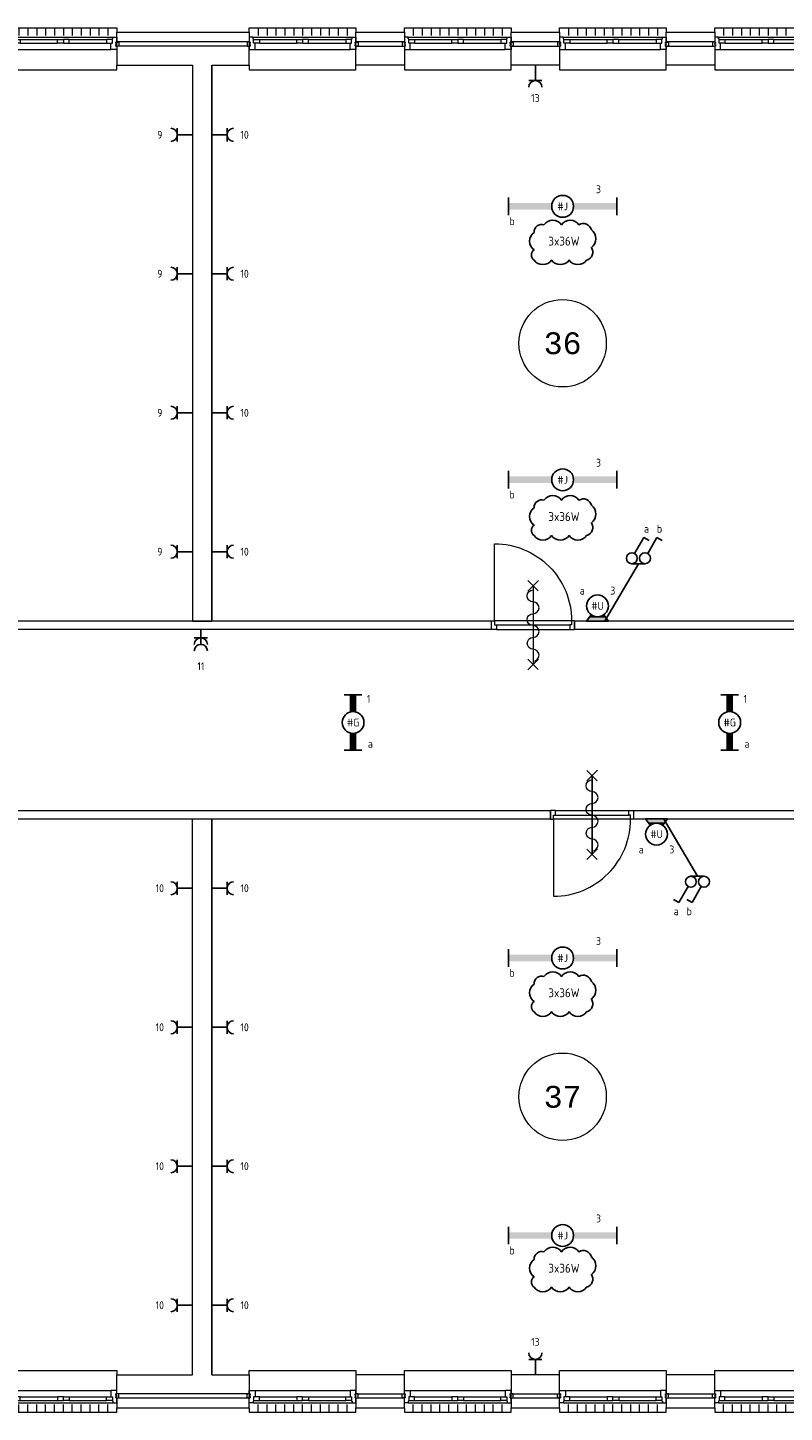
# Model space of a CAD drawing. Extents: x 1776 to 84138, y 13023 to 41651.
# Tile 15 of 21: x 54052 to 62707, y 19224 to 35059. Entities that reach past the tile are written whole.
import ezdxf
from ezdxf.enums import TextEntityAlignment as Align
from ezdxf.xclip import XClip

# ---------------------------------------------------------------- set-up
doc = ezdxf.new("R2010")
doc.units = 0
doc.header["$LTSCALE"] = 50
doc.header["$XCLIPFRAME"] = 0
doc.layers.get('0').update_dxf_attribs({"linetype": 'CONTINUOUS'})
for name, color, linetype in [('EL6222--', 3, 'CONTINUOUS'), ('EL6311--', 3, 'CONTINUOUS'), ('Revisiewolk', 1, 'CONTINUOUS'), ('Xref', 8, 'CONTINUOUS'), ('Xref-1e26$0$AL$1A---_ALGEMEEN', 8, 'CONTINUOUS'), ('Xref-1e26$0$AT$1A---_TEKST050', 8, 'CONTINUOUS')]:
    doc.layers.add(name, color=color, linetype=linetype)
doc.styles.add('buro-018', font='Isocp.shx', dxfattribs={"height": 90})
doc.styles.add('Xref-1e26$0$MONOTXT', font='MONOTXT')

# ---------------------------------------------------------------- blocks, each defined once
blk = doc.blocks.new('*O58')
at = {"layer": 'Xref-1e26$0$AL$1A---_ALGEMEEN', "color": 0, "linetype": 'Continuous', "lineweight": 0}
for p, q in [((-543, 9), (543, 9)), ((-565.5, -130), (565.5, -130)), ((-508.33, -240), (-508.33, -150)), ((-493, -63), (-67, -63)), ((-493, -106), (-67, -106)), ((-406.66, -240), (-406.66, -150)), ((-305, -240), (-305, -150)), ((-203.33, -240), (-203.33, -150)), ((-101.66, -240), (-101.66, -150)), ((0, -240), (0, -150)), ((67, -63), (493, -63)), ((67, -106), (493, -106)), ((101.66, -240), (101.66, -150)), ((203.33, -240), (203.33, -150)), ((305, -240), (305, -150)), ((406.66, -240), (406.66, -150)), ((508.33, -240), (508.33, -150))]:
    blk.add_line(p, q, dxfattribs=at)
for points in [[(-610, 190), (-610, 240), (610, 240), (610, 190)], [(-610, -190), (-610, -240), (610, -240), (610, -190)]]:
    blk.add_lwpolyline(points, dxfattribs=at)
for points in [[(-610, 9), (-545.15, 9), (-543, 6.86), (-543, -63), (-560, -63), (-560, -114), (-565.5, -114), (-565.5, -127.78), (-567.72, -130), (-610, -130), (-610, -76), (-601, -76), (-601, -60), (-610, -60), (-610, -46), (-601, -46), (-601, -30), (-610, -30)], [(610, 9), (545.15, 9), (543, 6.86), (543, -63), (560, -63), (560, -114), (565.5, -114), (565.5, -127.78), (567.72, -130), (610, -130), (610, -76), (601, -76), (601, -60), (610, -60), (610, -46), (601, -46), (601, -30), (610, -30)], [(-635, -30), (-601, -30), (-601, -46), (-610, -46), (-610, -60), (-601, -60), (-601, -76), (-635, -76)], [(-560, -106), (-493, -106), (-493, -63), (-560, -63)], [(-67, -106), (0, -106), (0, -63), (-67, -63)], [(67, -106), (0, -106), (0, -63), (67, -63)], [(560, -106), (493, -106), (493, -63), (560, -63)], [(635, -30), (601, -30), (601, -46), (610, -46), (610, -60), (601, -60), (601, -76), (635, -76)]]:
    blk.add_lwpolyline(points, close=True, dxfattribs=at)
blk = doc.blocks.new('*O59')
at = {"layer": 'Xref-1e26$0$AL$1A---_ALGEMEEN', "color": 0, "linetype": 'Continuous', "lineweight": 0}
for p, q in [((-543, 9), (543, 9)), ((-565.5, -130), (565.5, -130)), ((-508.33, -240), (-508.33, -150)), ((-493, -63), (-67, -63)), ((-493, -106), (-67, -106)), ((-406.66, -240), (-406.66, -150)), ((-305, -240), (-305, -150)), ((-203.33, -240), (-203.33, -150)), ((-101.66, -240), (-101.66, -150)), ((0, -240), (0, -150)), ((67, -63), (493, -63)), ((67, -106), (493, -106)), ((101.66, -240), (101.66, -150)), ((203.33, -240), (203.33, -150)), ((305, -240), (305, -150)), ((406.66, -240), (406.66, -150)), ((508.33, -240), (508.33, -150))]:
    blk.add_line(p, q, dxfattribs=at)
for points in [[(-610, 190), (-610, 240), (610, 240), (610, 190)], [(-610, -190), (-610, -240), (610, -240), (610, -190)]]:
    blk.add_lwpolyline(points, dxfattribs=at)
for points in [[(-610, 9), (-545.15, 9), (-543, 6.86), (-543, -63), (-560, -63), (-560, -114), (-565.5, -114), (-565.5, -127.78), (-567.72, -130), (-610, -130), (-610, -76), (-601, -76), (-601, -60), (-610, -60), (-610, -46), (-601, -46), (-601, -30), (-610, -30)], [(610, 9), (545.15, 9), (543, 6.86), (543, -63), (560, -63), (560, -114), (565.5, -114), (565.5, -127.78), (567.72, -130), (610, -130), (610, -76), (601, -76), (601, -60), (610, -60), (610, -46), (601, -46), (601, -30), (610, -30)], [(-635, -30), (-601, -30), (-601, -46), (-610, -46), (-610, -60), (-601, -60), (-601, -76), (-635, -76)], [(-560, -106), (-493, -106), (-493, -63), (-560, -63)], [(-67, -106), (0, -106), (0, -63), (-67, -63)], [(67, -106), (0, -106), (0, -63), (67, -63)], [(560, -106), (493, -106), (493, -63), (560, -63)], [(635, -30), (601, -30), (601, -46), (610, -46), (610, -60), (601, -60), (601, -76), (635, -76)]]:
    blk.add_lwpolyline(points, close=True, dxfattribs=at)
blk = doc.blocks.new('*O60')
at = {"layer": 'Xref-1e26$0$AL$1A---_ALGEMEEN', "color": 0, "linetype": 'Continuous', "lineweight": 0}
for p, q in [((-543, 9), (543, 9)), ((-565.5, -130), (565.5, -130)), ((-508.33, -240), (-508.33, -150)), ((-493, -63), (-67, -63)), ((-493, -106), (-67, -106)), ((-406.66, -240), (-406.66, -150)), ((-305, -240), (-305, -150)), ((-203.33, -240), (-203.33, -150)), ((-101.66, -240), (-101.66, -150)), ((0, -240), (0, -150)), ((67, -63), (493, -63)), ((67, -106), (493, -106)), ((101.66, -240), (101.66, -150)), ((203.33, -240), (203.33, -150)), ((305, -240), (305, -150)), ((406.66, -240), (406.66, -150)), ((508.33, -240), (508.33, -150))]:
    blk.add_line(p, q, dxfattribs=at)
for points in [[(-610, 190), (-610, 240), (610, 240), (610, 190)], [(-610, -190), (-610, -240), (610, -240), (610, -190)]]:
    blk.add_lwpolyline(points, dxfattribs=at)
for points in [[(-610, 9), (-545.15, 9), (-543, 6.86), (-543, -63), (-560, -63), (-560, -114), (-565.5, -114), (-565.5, -127.78), (-567.72, -130), (-610, -130), (-610, -76), (-601, -76), (-601, -60), (-610, -60), (-610, -46), (-601, -46), (-601, -30), (-610, -30)], [(610, 9), (545.15, 9), (543, 6.86), (543, -63), (560, -63), (560, -114), (565.5, -114), (565.5, -127.78), (567.72, -130), (610, -130), (610, -76), (601, -76), (601, -60), (610, -60), (610, -46), (601, -46), (601, -30), (610, -30)], [(-635, -30), (-601, -30), (-601, -46), (-610, -46), (-610, -60), (-601, -60), (-601, -76), (-635, -76)], [(-560, -106), (-493, -106), (-493, -63), (-560, -63)], [(-67, -106), (0, -106), (0, -63), (-67, -63)], [(67, -106), (0, -106), (0, -63), (67, -63)], [(560, -106), (493, -106), (493, -63), (560, -63)], [(635, -30), (601, -30), (601, -46), (610, -46), (610, -60), (601, -60), (601, -76), (635, -76)]]:
    blk.add_lwpolyline(points, close=True, dxfattribs=at)
blk = doc.blocks.new('*O61')
at = {"layer": 'Xref-1e26$0$AL$1A---_ALGEMEEN', "color": 0, "linetype": 'Continuous', "lineweight": 0}
for p, q in [((-543, 9), (543, 9)), ((-565.5, -130), (565.5, -130)), ((-508.33, -240), (-508.33, -150)), ((-493, -63), (-67, -63)), ((-493, -106), (-67, -106)), ((-406.66, -240), (-406.66, -150)), ((-305, -240), (-305, -150)), ((-203.33, -240), (-203.33, -150)), ((-101.66, -240), (-101.66, -150)), ((0, -240), (0, -150)), ((67, -63), (493, -63)), ((67, -106), (493, -106)), ((101.66, -240), (101.66, -150)), ((203.33, -240), (203.33, -150)), ((305, -240), (305, -150)), ((406.66, -240), (406.66, -150)), ((508.33, -240), (508.33, -150))]:
    blk.add_line(p, q, dxfattribs=at)
for points in [[(-610, 190), (-610, 240), (610, 240), (610, 190)], [(-610, -190), (-610, -240), (610, -240), (610, -190)]]:
    blk.add_lwpolyline(points, dxfattribs=at)
for points in [[(-610, 9), (-545.15, 9), (-543, 6.86), (-543, -63), (-560, -63), (-560, -114), (-565.5, -114), (-565.5, -127.78), (-567.72, -130), (-610, -130), (-610, -76), (-601, -76), (-601, -60), (-610, -60), (-610, -46), (-601, -46), (-601, -30), (-610, -30)], [(610, 9), (545.15, 9), (543, 6.86), (543, -63), (560, -63), (560, -114), (565.5, -114), (565.5, -127.78), (567.72, -130), (610, -130), (610, -76), (601, -76), (601, -60), (610, -60), (610, -46), (601, -46), (601, -30), (610, -30)], [(-635, -30), (-601, -30), (-601, -46), (-610, -46), (-610, -60), (-601, -60), (-601, -76), (-635, -76)], [(-560, -106), (-493, -106), (-493, -63), (-560, -63)], [(-67, -106), (0, -106), (0, -63), (-67, -63)], [(67, -106), (0, -106), (0, -63), (67, -63)], [(560, -106), (493, -106), (493, -63), (560, -63)], [(635, -30), (601, -30), (601, -46), (610, -46), (610, -60), (601, -60), (601, -76), (635, -76)]]:
    blk.add_lwpolyline(points, close=True, dxfattribs=at)
blk = doc.blocks.new('*O62')
at = {"layer": 'Xref-1e26$0$AL$1A---_ALGEMEEN', "color": 0, "linetype": 'Continuous', "lineweight": 0}
for p, q in [((-543, 9), (543, 9)), ((-565.5, -130), (565.5, -130)), ((-508.33, -240), (-508.33, -150)), ((-493, -63), (-67, -63)), ((-493, -106), (-67, -106)), ((-406.66, -240), (-406.66, -150)), ((-305, -240), (-305, -150)), ((-203.33, -240), (-203.33, -150)), ((-101.66, -240), (-101.66, -150)), ((0, -240), (0, -150)), ((67, -63), (493, -63)), ((67, -106), (493, -106)), ((101.66, -240), (101.66, -150)), ((203.33, -240), (203.33, -150)), ((305, -240), (305, -150)), ((406.66, -240), (406.66, -150)), ((508.33, -240), (508.33, -150))]:
    blk.add_line(p, q, dxfattribs=at)
for points in [[(-610, 190), (-610, 240), (610, 240), (610, 190)], [(-610, -190), (-610, -240), (610, -240), (610, -190)]]:
    blk.add_lwpolyline(points, dxfattribs=at)
for points in [[(-610, 9), (-545.15, 9), (-543, 6.86), (-543, -63), (-560, -63), (-560, -114), (-565.5, -114), (-565.5, -127.78), (-567.72, -130), (-610, -130), (-610, -76), (-601, -76), (-601, -60), (-610, -60), (-610, -46), (-601, -46), (-601, -30), (-610, -30)], [(610, 9), (545.15, 9), (543, 6.86), (543, -63), (560, -63), (560, -114), (565.5, -114), (565.5, -127.78), (567.72, -130), (610, -130), (610, -76), (601, -76), (601, -60), (610, -60), (610, -46), (601, -46), (601, -30), (610, -30)], [(-635, -30), (-601, -30), (-601, -46), (-610, -46), (-610, -60), (-601, -60), (-601, -76), (-635, -76)], [(-560, -106), (-493, -106), (-493, -63), (-560, -63)], [(-67, -106), (0, -106), (0, -63), (-67, -63)], [(67, -106), (0, -106), (0, -63), (67, -63)], [(560, -106), (493, -106), (493, -63), (560, -63)], [(635, -30), (601, -30), (601, -46), (610, -46), (610, -60), (601, -60), (601, -76), (635, -76)]]:
    blk.add_lwpolyline(points, close=True, dxfattribs=at)
blk = doc.blocks.new('*O78')
at = {"layer": 'Xref-1e26$0$AL$1A---_ALGEMEEN', "color": 0, "linetype": 'Continuous', "lineweight": 0}
for p, q in [((-508.33, 240), (-508.33, 150)), ((-406.66, 240), (-406.66, 150)), ((-305, 240), (-305, 150)), ((-203.33, 240), (-203.33, 150)), ((-101.66, 240), (-101.66, 150)), ((0, 240), (0, 150)), ((101.66, 240), (101.66, 150)), ((203.33, 240), (203.33, 150)), ((305, 240), (305, 150)), ((406.66, 240), (406.66, 150)), ((508.33, 240), (508.33, 150)), ((-565.5, 130), (565.5, 130)), ((-493, 106), (-67, 106)), ((-493, 63), (-67, 63)), ((67, 106), (493, 106)), ((67, 63), (493, 63)), ((-543, -9), (543, -9))]:
    blk.add_line(p, q, dxfattribs=at)
for points in [[(-610, 190), (-610, 240), (610, 240), (610, 190)], [(-610, -190), (-610, -240), (610, -240), (610, -190)]]:
    blk.add_lwpolyline(points, dxfattribs=at)
for points in [[(-635, 30), (-601, 30), (-601, 46), (-610, 46), (-610, 60), (-601, 60), (-601, 76), (-635, 76)], [(-610, -9), (-545.15, -9), (-543, -6.86), (-543, 63), (-560, 63), (-560, 114), (-565.5, 114), (-565.5, 127.78), (-567.72, 130), (-610, 130), (-610, 76), (-601, 76), (-601, 60), (-610, 60), (-610, 46), (-601, 46), (-601, 30), (-610, 30)], [(-560, 106), (-493, 106), (-493, 63), (-560, 63)], [(-67, 106), (0, 106), (0, 63), (-67, 63)], [(67, 106), (0, 106), (0, 63), (67, 63)], [(560, 106), (493, 106), (493, 63), (560, 63)], [(610, -9), (545.15, -9), (543, -6.86), (543, 63), (560, 63), (560, 114), (565.5, 114), (565.5, 127.78), (567.72, 130), (610, 130), (610, 76), (601, 76), (601, 60), (610, 60), (610, 46), (601, 46), (601, 30), (610, 30)], [(635, 30), (601, 30), (601, 46), (610, 46), (610, 60), (601, 60), (601, 76), (635, 76)]]:
    blk.add_lwpolyline(points, close=True, dxfattribs=at)
blk = doc.blocks.new('*O79')
at = {"layer": 'Xref-1e26$0$AL$1A---_ALGEMEEN', "color": 0, "linetype": 'Continuous', "lineweight": 0}
for p, q in [((-508.33, 240), (-508.33, 150)), ((-406.66, 240), (-406.66, 150)), ((-305, 240), (-305, 150)), ((-203.33, 240), (-203.33, 150)), ((-101.66, 240), (-101.66, 150)), ((0, 240), (0, 150)), ((101.66, 240), (101.66, 150)), ((203.33, 240), (203.33, 150)), ((305, 240), (305, 150)), ((406.66, 240), (406.66, 150)), ((508.33, 240), (508.33, 150)), ((-565.5, 130), (565.5, 130)), ((-493, 106), (-67, 106)), ((-493, 63), (-67, 63)), ((67, 106), (493, 106)), ((67, 63), (493, 63)), ((-543, -9), (543, -9))]:
    blk.add_line(p, q, dxfattribs=at)
for points in [[(-610, 190), (-610, 240), (610, 240), (610, 190)], [(-610, -190), (-610, -240), (610, -240), (610, -190)]]:
    blk.add_lwpolyline(points, dxfattribs=at)
for points in [[(-635, 30), (-601, 30), (-601, 46), (-610, 46), (-610, 60), (-601, 60), (-601, 76), (-635, 76)], [(-610, -9), (-545.15, -9), (-543, -6.86), (-543, 63), (-560, 63), (-560, 114), (-565.5, 114), (-565.5, 127.78), (-567.72, 130), (-610, 130), (-610, 76), (-601, 76), (-601, 60), (-610, 60), (-610, 46), (-601, 46), (-601, 30), (-610, 30)], [(-560, 106), (-493, 106), (-493, 63), (-560, 63)], [(-67, 106), (0, 106), (0, 63), (-67, 63)], [(67, 106), (0, 106), (0, 63), (67, 63)], [(560, 106), (493, 106), (493, 63), (560, 63)], [(610, -9), (545.15, -9), (543, -6.86), (543, 63), (560, 63), (560, 114), (565.5, 114), (565.5, 127.78), (567.72, 130), (610, 130), (610, 76), (601, 76), (601, 60), (610, 60), (610, 46), (601, 46), (601, 30), (610, 30)], [(635, 30), (601, 30), (601, 46), (610, 46), (610, 60), (601, 60), (601, 76), (635, 76)]]:
    blk.add_lwpolyline(points, close=True, dxfattribs=at)
blk = doc.blocks.new('*O80')
at = {"layer": 'Xref-1e26$0$AL$1A---_ALGEMEEN', "color": 0, "linetype": 'Continuous', "lineweight": 0}
for p, q in [((-508.33, 240), (-508.33, 150)), ((-406.66, 240), (-406.66, 150)), ((-305, 240), (-305, 150)), ((-203.33, 240), (-203.33, 150)), ((-101.66, 240), (-101.66, 150)), ((0, 240), (0, 150)), ((101.66, 240), (101.66, 150)), ((203.33, 240), (203.33, 150)), ((305, 240), (305, 150)), ((406.66, 240), (406.66, 150)), ((508.33, 240), (508.33, 150)), ((-565.5, 130), (565.5, 130)), ((-493, 106), (-67, 106)), ((-493, 63), (-67, 63)), ((67, 106), (493, 106)), ((67, 63), (493, 63)), ((-543, -9), (543, -9))]:
    blk.add_line(p, q, dxfattribs=at)
for points in [[(-610, 190), (-610, 240), (610, 240), (610, 190)], [(-610, -190), (-610, -240), (610, -240), (610, -190)]]:
    blk.add_lwpolyline(points, dxfattribs=at)
for points in [[(-635, 30), (-601, 30), (-601, 46), (-610, 46), (-610, 60), (-601, 60), (-601, 76), (-635, 76)], [(-610, -9), (-545.15, -9), (-543, -6.86), (-543, 63), (-560, 63), (-560, 114), (-565.5, 114), (-565.5, 127.78), (-567.72, 130), (-610, 130), (-610, 76), (-601, 76), (-601, 60), (-610, 60), (-610, 46), (-601, 46), (-601, 30), (-610, 30)], [(-560, 106), (-493, 106), (-493, 63), (-560, 63)], [(-67, 106), (0, 106), (0, 63), (-67, 63)], [(67, 106), (0, 106), (0, 63), (67, 63)], [(560, 106), (493, 106), (493, 63), (560, 63)], [(610, -9), (545.15, -9), (543, -6.86), (543, 63), (560, 63), (560, 114), (565.5, 114), (565.5, 127.78), (567.72, 130), (610, 130), (610, 76), (601, 76), (601, 60), (610, 60), (610, 46), (601, 46), (601, 30), (610, 30)], [(635, 30), (601, 30), (601, 46), (610, 46), (610, 60), (601, 60), (601, 76), (635, 76)]]:
    blk.add_lwpolyline(points, close=True, dxfattribs=at)
blk = doc.blocks.new('*O81')
at = {"layer": 'Xref-1e26$0$AL$1A---_ALGEMEEN', "color": 0, "linetype": 'Continuous', "lineweight": 0}
for p, q in [((-508.33, 240), (-508.33, 150)), ((-406.66, 240), (-406.66, 150)), ((-305, 240), (-305, 150)), ((-203.33, 240), (-203.33, 150)), ((-101.66, 240), (-101.66, 150)), ((0, 240), (0, 150)), ((101.66, 240), (101.66, 150)), ((203.33, 240), (203.33, 150)), ((305, 240), (305, 150)), ((406.66, 240), (406.66, 150)), ((508.33, 240), (508.33, 150)), ((-565.5, 130), (565.5, 130)), ((-493, 106), (-67, 106)), ((-493, 63), (-67, 63)), ((67, 106), (493, 106)), ((67, 63), (493, 63)), ((-543, -9), (543, -9))]:
    blk.add_line(p, q, dxfattribs=at)
for points in [[(-610, 190), (-610, 240), (610, 240), (610, 190)], [(-610, -190), (-610, -240), (610, -240), (610, -190)]]:
    blk.add_lwpolyline(points, dxfattribs=at)
for points in [[(-635, 30), (-601, 30), (-601, 46), (-610, 46), (-610, 60), (-601, 60), (-601, 76), (-635, 76)], [(-610, -9), (-545.15, -9), (-543, -6.86), (-543, 63), (-560, 63), (-560, 114), (-565.5, 114), (-565.5, 127.78), (-567.72, 130), (-610, 130), (-610, 76), (-601, 76), (-601, 60), (-610, 60), (-610, 46), (-601, 46), (-601, 30), (-610, 30)], [(-560, 106), (-493, 106), (-493, 63), (-560, 63)], [(-67, 106), (0, 106), (0, 63), (-67, 63)], [(67, 106), (0, 106), (0, 63), (67, 63)], [(560, 106), (493, 106), (493, 63), (560, 63)], [(610, -9), (545.15, -9), (543, -6.86), (543, 63), (560, 63), (560, 114), (565.5, 114), (565.5, 127.78), (567.72, 130), (610, 130), (610, 76), (601, 76), (601, 60), (610, 60), (610, 46), (601, 46), (601, 30), (610, 30)], [(635, 30), (601, 30), (601, 46), (610, 46), (610, 60), (601, 60), (601, 76), (635, 76)]]:
    blk.add_lwpolyline(points, close=True, dxfattribs=at)
blk = doc.blocks.new('*O82')
at = {"layer": 'Xref-1e26$0$AL$1A---_ALGEMEEN', "color": 0, "linetype": 'Continuous', "lineweight": 0}
for p, q in [((-508.33, 240), (-508.33, 150)), ((-406.66, 240), (-406.66, 150)), ((-305, 240), (-305, 150)), ((-203.33, 240), (-203.33, 150)), ((-101.66, 240), (-101.66, 150)), ((0, 240), (0, 150)), ((101.66, 240), (101.66, 150)), ((203.33, 240), (203.33, 150)), ((305, 240), (305, 150)), ((406.66, 240), (406.66, 150)), ((508.33, 240), (508.33, 150)), ((-565.5, 130), (565.5, 130)), ((-493, 106), (-67, 106)), ((-493, 63), (-67, 63)), ((67, 106), (493, 106)), ((67, 63), (493, 63)), ((-543, -9), (543, -9))]:
    blk.add_line(p, q, dxfattribs=at)
for points in [[(-610, 190), (-610, 240), (610, 240), (610, 190)], [(-610, -190), (-610, -240), (610, -240), (610, -190)]]:
    blk.add_lwpolyline(points, dxfattribs=at)
for points in [[(-635, 30), (-601, 30), (-601, 46), (-610, 46), (-610, 60), (-601, 60), (-601, 76), (-635, 76)], [(-610, -9), (-545.15, -9), (-543, -6.86), (-543, 63), (-560, 63), (-560, 114), (-565.5, 114), (-565.5, 127.78), (-567.72, 130), (-610, 130), (-610, 76), (-601, 76), (-601, 60), (-610, 60), (-610, 46), (-601, 46), (-601, 30), (-610, 30)], [(-560, 106), (-493, 106), (-493, 63), (-560, 63)], [(-67, 106), (0, 106), (0, 63), (-67, 63)], [(67, 106), (0, 106), (0, 63), (67, 63)], [(560, 106), (493, 106), (493, 63), (560, 63)], [(610, -9), (545.15, -9), (543, -6.86), (543, 63), (560, 63), (560, 114), (565.5, 114), (565.5, 127.78), (567.72, 130), (610, 130), (610, 76), (601, 76), (601, 60), (610, 60), (610, 46), (601, 46), (601, 30), (610, 30)], [(635, 30), (601, 30), (601, 46), (610, 46), (610, 60), (601, 60), (601, 76), (635, 76)]]:
    blk.add_lwpolyline(points, close=True, dxfattribs=at)
blk = doc.blocks.new('Xref-1e26$0$ED0881')
at = {"layer": 'Xref-1e26$0$AL$1A---_ALGEMEEN', "color": 0, "linetype": 'Continuous', "lineweight": 0}
for p, q in [((475, -400), (475, 500)), ((915, 0), (35, 0)), ((55, 100), (895, 100)), ((55, 45), (895, 45))]:
    blk.add_line(p, q, dxfattribs=at)
for points in [[(55, 100), (0, 100), (0, 0), (35, 0), (35, 45), (55, 45), (55, 100)], [(950, 0), (915, 0), (915, 45), (895, 45), (895, 100), (950, 100), (950, 0)]]:
    blk.add_lwpolyline(points, close=True, dxfattribs=at)
blk.add_lwpolyline([(35, 0), (35, -880, 0.414214), (915, 0)], format="xyb", dxfattribs=at)
blk = doc.blocks.new('Xref-1e26$0$BRW60')
at = {"layer": 'Xref-1e26$0$AL$1A---_ALGEMEEN', "color": 0, "linetype": 'Continuous', "lineweight": 0}
for p, q in [((-61.42, 393.58), (61.43, 516.42)), ((59.19, 395.81), (-59.19, 514.19)), ((-61.42, -506.42), (61.43, -383.58)), ((59.19, -504.19), (-59.19, -385.81))]:
    blk.add_line(p, q, dxfattribs=at)
blk = doc.blocks.new('*O167')
at = {"layer": 'Xref-1e26$0$AL$1A---_ALGEMEEN', "color": 0, "linetype": 'Continuous', "lineweight": 0}
blk.add_lwpolyline([(0, -407, 1), (0, -271, -1), (0, -136, 1), (0, 0, -1), (0, 136, 1), (0, 271, -1), (0, 407)], format="xyb", dxfattribs=at)
blk = doc.blocks.new('Xref-1e26$0$BRW00')
at = {"layer": 'Xref-1e26$0$AL$1A---_ALGEMEEN', "color": 0, "linetype": 'Continuous', "lineweight": 0}
blk.add_blockref('*O167', (0, 0), dxfattribs=at)
blk = doc.blocks.new('*O175')
at = {"layer": 'Xref-1e26$0$AL$1A---_ALGEMEEN', "color": 0, "linetype": 'Continuous', "lineweight": 0}
blk.add_line((0, 450), (0, -450), dxfattribs=at)
for name in ['Xref-1e26$0$BRW60', 'Xref-1e26$0$BRW00']:
    blk.add_blockref(name, (0, -5), dxfattribs=at)
blk = doc.blocks.new('*O176')
at = {"layer": 'Xref-1e26$0$AL$1A---_ALGEMEEN', "color": 0, "linetype": 'Continuous', "lineweight": 0}
blk.add_line((0, 450), (0, -450), dxfattribs=at)
for name in ['Xref-1e26$0$BRW60', 'Xref-1e26$0$BRW00']:
    blk.add_blockref(name, (0, -5), dxfattribs=at)
blk = doc.blocks.new('Xref-1e26')
at = {"layer": 'Xref-1e26$0$AL$1A---_ALGEMEEN', "linetype": 'Continuous', "lineweight": 0}
for p, q in [((131977.42, 63796.73), (131977.42, 57439.23)), ((132197.42, 63796.73), (132197.42, 57439.23)), ((131977.42, 48821.73), (131977.42, 55179.23)), ((132197.42, 48821.73), (132197.42, 55179.23))]:
    blk.add_line(p, q, dxfattribs=at)
for points in [[(131109.42, 64176.73), (132624.42, 64176.73), (132624.42, 64066.73), (131109.42, 64066.73)], [(133845.42, 64176.73), (134400.42, 64176.73), (134400.42, 64066.73), (133845.42, 64066.73)], [(135620.42, 64176.73), (136175.42, 64176.73), (136175.42, 64066.73), (135620.42, 64066.73)], [(137395.42, 64176.73), (137950.42, 64176.73), (137950.42, 64066.73), (137395.42, 64066.73)], [(131977.42, 57439.23), (132197.42, 57439.23), (132197.42, 63796.73), (132624.42, 63796.73), (132624.42, 64016.73), (131109.42, 64016.73), (131109.42, 63796.73), (131977.42, 63796.73)], [(133845.42, 64016.73), (134400.42, 64016.73), (134400.42, 63796.73), (133845.42, 63796.73)], [(135620.42, 64016.73), (136175.42, 64016.73), (136175.42, 63796.73), (135620.42, 63796.73)], [(137395.42, 64016.73), (137950.42, 64016.73), (137950.42, 63796.73), (137395.42, 63796.73)], [(128102.42, 57349.23), (135397.42, 57349.23), (135397.42, 57439.23), (128102.42, 57439.23)], [(140332.42, 57439.23), (136347.42, 57439.23), (136347.42, 57349.23), (140332.42, 57349.23)], [(128777.42, 55179.23), (136072.42, 55179.23), (136072.42, 55269.23), (128777.42, 55269.23)], [(140442.42, 55269.23), (137022.42, 55269.23), (137022.42, 55179.23), (140442.42, 55179.23)], [(131977.42, 55179.23), (132197.42, 55179.23), (132197.42, 48821.73), (132624.42, 48821.73), (132624.42, 48601.73), (131109.42, 48601.73), (131109.42, 48821.73), (131977.42, 48821.73)], [(133845.42, 48601.73), (134400.42, 48601.73), (134400.42, 48821.73), (133845.42, 48821.73)], [(135620.42, 48601.73), (136175.42, 48601.73), (136175.42, 48821.73), (135620.42, 48821.73)], [(137395.42, 48601.73), (137950.42, 48601.73), (137950.42, 48821.73), (137395.42, 48821.73)], [(131109.42, 48441.73), (132624.42, 48441.73), (132624.42, 48551.73), (131109.42, 48551.73)], [(133845.42, 48441.73), (134400.42, 48441.73), (134400.42, 48551.73), (133845.42, 48551.73)], [(135620.42, 48441.73), (136175.42, 48441.73), (136175.42, 48551.73), (135620.42, 48551.73)], [(137395.42, 48441.73), (137950.42, 48441.73), (137950.42, 48551.73), (137395.42, 48551.73)]]:
    blk.add_lwpolyline(points, close=True, dxfattribs=at)
for centre in [(136209.92, 60617.99), (136209.91, 52000.48)]:
    blk.add_circle(centre, 500, dxfattribs=at)
for name, p in [('*O78', (130499.42, 63986.73)), ('*O79', (133235.42, 63986.73)), ('*O80', (135010.42, 63986.73)), ('*O81', (136785.42, 63986.73)), ('*O82', (138560.42, 63986.73)), ('*O175', (135872.42, 57394.23)), ('Xref-1e26$0$ED0881', (136072.42, 55174.23)), ('*O176', (136547.42, 55224.23)), ('*O58', (130499.42, 48631.73)), ('*O59', (133235.42, 48631.73)), ('*O60', (135010.42, 48631.73)), ('*O61', (136785.42, 48631.73)), ('*O62', (138560.42, 48631.73))]:
    blk.add_blockref(name, p, dxfattribs=at)
at = {"layer": 'Xref-1e26$0$AL$1A---_ALGEMEEN', "linetype": 'Continuous', "lineweight": 0, "yscale": -1}
blk.add_blockref('Xref-1e26$0$ED0881', (135397.42, 57444.23), dxfattribs=at)
at = {"layer": 'Xref-1e26$0$AT$1A---_TEKST050', "linetype": 'Continuous', "lineweight": 0, "style": 'Xref-1e26$0$MONOTXT'}
for s, p in [('36', (136209.91, 60617.98)), ('37', (136209.9, 52000.47))]:
    blk.add_text(s, height=250.00002, dxfattribs=at).set_placement(p, align=Align.MIDDLE)
blk = doc.blocks.new('111304')
at = {"color": 0, "linetype": 'Continuous'}
for p, q in [((-1.5, 4.5), (1.5, 4.5)), ((0, 1), (0, 4.5))]:
    blk.add_line(p, q, dxfattribs=at)
blk.add_arc((0, 6), 1.5, 180, 0, dxfattribs=at)
at = {"color": 0, "linetype": 'Continuous', "style": 'buro-018'}
for tag, p in [('E_GROEP', (0, 8.5)), ('E_GKAST', (0, 11.5)), ('E_SGROEP', (4.5, 8.5))]:
    blk.add_attdef(tag, text='', height=1.8, dxfattribs=at).set_placement(p, align=Align.MIDDLE)
at = {"color": 0, "linetype": 'Continuous', "style": 'buro-018', "flags": 1}
for tag, p in [('E_VERMCODE', (13, 8.5)), ('E_MATCODE', (0, 0))]:
    blk.add_attdef(tag, text='', height=1.8, dxfattribs=at).set_placement(p, align=Align.MIDDLE)
blk = doc.blocks.new('1115B6630')
at = {"color": 0}
for p, q in [((-6.3, 2), (-6.3, -2)), ((6.3, 2), (6.3, -2))]:
    blk.add_line(p, q, dxfattribs=at)
at = {"color": 0, "linetype": 'Continuous'}
blk.add_circle((0, 0), 2.5, dxfattribs=at)
at = {"color": 0}
for points in [[(-2.5, 0.75), (-6.3, 0.75), (-2.5, -0.75), (-6.3, -0.75)], [(2.5, 0.75), (6.3, 0.75), (2.5, -0.75), (6.3, -0.75)]]:
    blk.add_solid(points, dxfattribs=at)
at = {"color": 0, "linetype": 'Continuous', "style": 'buro-018'}
for tag, p in [('E_GKAST', (0, 8)), ('E_GROEP', (0, 5)), ('E_SGROEP', (4.5, 5)), ('E_ARMCODE', (0, 0)), ('E_SLET', (4.5, -3))]:
    blk.add_attdef(tag, text='', height=1.8, dxfattribs=at).set_placement(p, align=Align.MIDDLE)
blk = doc.blocks.new('E00135')
at = {"color": 0}
for p, q in [((-2.5, -3.5), (-1.45, -2.03)), ((-1.79, -2.5), (1.79, -2.5)), ((1.45, -2.03), (2.5, -3.5)), ((2.5, -3.5), (-2.5, -3.5))]:
    blk.add_line(p, q, dxfattribs=at)
for points in [[(-1.79, -2.5), (1.79, -2.5), (-2.5, -3.5), (2.5, -3.5)], [(-1.45, -2.03), (-0.5, -2.5), (-1.79, -2.5)], [(1.45, -2.03), (0.5, -2.5), (1.79, -2.5)]]:
    blk.add_solid(points, dxfattribs=at)
blk = doc.blocks.new('1115B3A-WA4')
at = {"color": 0, "linetype": 'Continuous'}
blk.add_circle((0, 0), 2.5, dxfattribs=at)
at = {"color": 0, "zscale": 50}
blk.add_blockref('E00135', (0, 0), dxfattribs=at)
at = {"color": 0, "linetype": 'Continuous', "style": 'buro-018'}
for tag, p in [('E_GKAST', (0, 8)), ('E_GROEP', (0, 5)), ('E_SGROEP', (4.5, 5)), ('E_ARMCODE', (0, 0)), ('E_SLET', (4.5, -1))]:
    blk.add_attdef(tag, text='', height=1.8, dxfattribs=at).set_placement(p, align=Align.MIDDLE)
blk = doc.blocks.new('1114A1')
at = {"color": 0, "linetype": 'Continuous'}
for p, q in [((0.62, 3.33), (2.74, 7)), ((2.74, 7), (3.95, 6.3))]:
    blk.add_line(p, q, dxfattribs=at)
blk.add_circle((0, 2.25), 1.25, dxfattribs=at)
at = {"color": 0, "linetype": 'Continuous', "style": 'buro-018'}
for tag, p in [('E_SLET1', (3.36, 9)), ('E_GROEP', (0, 0)), ('E_GKAST', (0, 0))]:
    blk.add_attdef(tag, text='', height=1.8, dxfattribs=at).set_placement(p, align=Align.MIDDLE)
at = {"color": 0, "linetype": 'Continuous', "style": 'buro-018', "flags": 1}
for tag in ['E_MATCODE', 'E_SGROEP']:
    blk.add_attdef(tag, text='', height=1.8, dxfattribs=at).set_placement((0, 0), align=Align.MIDDLE)
blk = doc.blocks.new('1115B61240')
at = {"color": 0}
for p, q in [((-12.4, 2), (-12.4, -2)), ((12.4, 2), (12.4, -2))]:
    blk.add_line(p, q, dxfattribs=at)
at = {"color": 0, "linetype": 'Continuous'}
blk.add_circle((0, 0), 2.5, dxfattribs=at)
at = {"color": 0}
for points in [[(-2.5, 0.75), (-12.4, 0.75), (-2.5, -0.75), (-12.4, -0.75)], [(2.5, 0.75), (12.4, 0.75), (2.5, -0.75), (12.4, -0.75)]]:
    blk.add_solid(points, dxfattribs=at)
at = {"color": 0, "linetype": 'Continuous', "style": 'buro-018'}
for tag, p in [('E_GKAST', (0, 8)), ('E_GROEP', (0, 5)), ('E_SGROEP', (4.5, 5)), ('E_ARMCODE', (0, 0)), ('E_SLET', (4.5, -3))]:
    blk.add_attdef(tag, text='', height=1.8, dxfattribs=at).set_placement(p, align=Align.MIDDLE)
blk = doc.blocks.new('111304A')
at = {"color": 0, "linetype": 'Continuous'}
for p, q in [((0, 1), (0, 4.5)), ((-1.5, 3), (1.5, 3))]:
    blk.add_line(p, q, dxfattribs=at)
for centre in [(0, 6), (0, 4.5)]:
    blk.add_arc(centre, 1.5, 180, 0, dxfattribs=at)
at = {"color": 0, "linetype": 'Continuous', "style": 'buro-018'}
for tag, p in [('E_GROEP', (0, 8.5)), ('E_GKAST', (0, 11.5)), ('E_SGROEP', (4.5, 8.5))]:
    blk.add_attdef(tag, text='', height=1.8, dxfattribs=at).set_placement(p, align=Align.MIDDLE)
at = {"color": 0, "linetype": 'Continuous', "style": 'buro-018', "flags": 1}
for tag, p in [('E_VERMCODE', (13, 8.5)), ('E_MATCODE', (0, 0))]:
    blk.add_attdef(tag, text='', height=1.8, dxfattribs=at).set_placement(p, align=Align.MIDDLE)

msp = doc.modelspace()

# ---------------------------------------------------------------- linework, layer by layer
at = {"layer": 'EL6311--', "color": 1}
for p, q in [((61038, 28929), (60650, 28268)), ((60963, 28929), (61113, 28929)), ((61713, 25354), (61325, 26014)), ((61638, 25354), (61788, 25354))]:
    msp.add_line(p, q, dxfattribs=at)
at = {"layer": 'Revisiewolk'}
for points in [[(59845, 32401, 0.520567), (60045, 32401, 0.520567), (60245, 32401, 0.520567), (60445, 32401, 0.520567), (60500, 32546, 0.520567), (60500, 32746, 0.520567), (60358, 32805, 0.520567), (60158, 32805, 0.520567), (59958, 32805, 0.520567), (59845, 32718, 0.520567), (59845, 32518, 0.520567)], [(59845, 29251, 0.520567), (60045, 29251, 0.520567), (60245, 29251, 0.520567), (60445, 29251, 0.520567), (60500, 29397, 0.520567), (60500, 29597, 0.520567), (60358, 29655, 0.520567), (60158, 29655, 0.520567), (59958, 29655, 0.520567), (59845, 29569, 0.520567), (59845, 29369, 0.520567)], [(59845, 23804, 0.520567), (60045, 23804, 0.520567), (60245, 23804, 0.520567), (60445, 23804, 0.520567), (60500, 23950, 0.520567), (60500, 24150, 0.520567), (60358, 24209, 0.520567), (60158, 24209, 0.520567), (59958, 24209, 0.520567), (59845, 24122, 0.520567), (59845, 23922, 0.520567)], [(59845, 20655, 0.520567), (60045, 20655, 0.520567), (60245, 20655, 0.520567), (60445, 20655, 0.520567), (60500, 20800, 0.520567), (60500, 21000, 0.520567), (60358, 21059, 0.520567), (60158, 21059, 0.520567), (59958, 21059, 0.520567), (59845, 20972, 0.520567), (59845, 20772, 0.520567)]]:
    msp.add_lwpolyline(points, format="xyb", close=True, dxfattribs=at)

# ---------------------------------------------------------------- block references
at = {"layer": 'EL6222--'}
ref = msp.add_blockref('111304', (59859, 34679), dxfattribs=dict(at, xscale=50, yscale=50, zscale=50, rotation=180))
ref.add_attrib('E_GROEP', '13', dxfattribs={"layer": '0', "color": 1, "linetype": 'Continuous', "height": 90, "style": 'buro-018'}).set_placement((59859, 34254), align=Align.MIDDLE)
ref = msp.add_blockref('111304', (55988, 33834), dxfattribs=dict(at, xscale=50, yscale=50, zscale=50, rotation=90))
ref.add_attrib('E_GROEP', '9', dxfattribs={"layer": '0', "color": 1, "linetype": 'Continuous', "height": 90, "style": 'buro-018'}).set_placement((55563, 33834), align=Align.MIDDLE)
ref = msp.add_blockref('111304', (56108, 33834), dxfattribs=dict(at, xscale=50, yscale=50, zscale=50, rotation=270))
ref.add_attrib('E_GROEP', '10', dxfattribs={"layer": '0', "color": 1, "linetype": 'Continuous', "height": 90, "style": 'buro-018'}).set_placement((56533, 33834), align=Align.MIDDLE)
ref = msp.add_blockref('111304', (55988, 32245), dxfattribs=dict(at, xscale=50, yscale=50, zscale=50, rotation=90))
ref.add_attrib('E_GROEP', '9', dxfattribs={"layer": '0', "color": 1, "linetype": 'Continuous', "height": 90, "style": 'buro-018'}).set_placement((55563, 32245), align=Align.MIDDLE)
ref = msp.add_blockref('111304', (56108, 32245), dxfattribs=dict(at, xscale=50, yscale=50, zscale=50, rotation=270))
ref.add_attrib('E_GROEP', '10', dxfattribs={"layer": '0', "color": 1, "linetype": 'Continuous', "height": 90, "style": 'buro-018'}).set_placement((56533, 32245), align=Align.MIDDLE)
ref = msp.add_blockref('111304', (55988, 30655), dxfattribs=dict(at, xscale=50, yscale=50, zscale=50, rotation=90))
ref.add_attrib('E_GROEP', '9', dxfattribs={"layer": '0', "color": 1, "linetype": 'Continuous', "height": 90, "style": 'buro-018'}).set_placement((55563, 30655), align=Align.MIDDLE)
ref = msp.add_blockref('111304', (56108, 30655), dxfattribs=dict(at, xscale=50, yscale=50, zscale=50, rotation=270))
ref.add_attrib('E_GROEP', '10', dxfattribs={"layer": '0', "color": 1, "linetype": 'Continuous', "height": 90, "style": 'buro-018'}).set_placement((56533, 30655), align=Align.MIDDLE)
ref = msp.add_blockref('111304', (55988, 29066), dxfattribs=dict(at, xscale=50, yscale=50, zscale=50, rotation=90))
ref.add_attrib('E_GROEP', '9', dxfattribs={"layer": '0', "color": 1, "linetype": 'Continuous', "height": 90, "style": 'buro-018'}).set_placement((55563, 29066), align=Align.MIDDLE)
ref = msp.add_blockref('111304', (56108, 29066), dxfattribs=dict(at, xscale=50, yscale=50, zscale=50, rotation=270))
ref.add_attrib('E_GROEP', '10', dxfattribs={"layer": '0', "color": 1, "linetype": 'Continuous', "height": 90, "style": 'buro-018'}).set_placement((56533, 29066), align=Align.MIDDLE)
ref = msp.add_blockref('111304A', (56033, 28231), dxfattribs=dict(at, xscale=50, yscale=50, zscale=50, rotation=180))
ref.add_attrib('E_GROEP', '11', dxfattribs={"layer": '0', "color": 1, "linetype": 'Continuous', "height": 90, "style": 'buro-018'}).set_placement((56033, 27756), align=Align.MIDDLE)
ref = msp.add_blockref('111304', (55988, 25217), dxfattribs=dict(at, xscale=50, yscale=50, zscale=50, rotation=90))
ref.add_attrib('E_GROEP', '10', dxfattribs={"layer": '0', "color": 1, "linetype": 'Continuous', "height": 90, "style": 'buro-018'}).set_placement((55563, 25217), align=Align.MIDDLE)
ref = msp.add_blockref('111304', (56108, 25217), dxfattribs=dict(at, xscale=50, yscale=50, zscale=50, rotation=270))
ref.add_attrib('E_GROEP', '10', dxfattribs={"layer": '0', "color": 1, "linetype": 'Continuous', "height": 90, "style": 'buro-018'}).set_placement((56533, 25217), align=Align.MIDDLE)
ref = msp.add_blockref('111304', (55988, 23627), dxfattribs=dict(at, xscale=50, yscale=50, zscale=50, rotation=90))
ref.add_attrib('E_GROEP', '10', dxfattribs={"layer": '0', "color": 1, "linetype": 'Continuous', "height": 90, "style": 'buro-018'}).set_placement((55563, 23627), align=Align.MIDDLE)
ref = msp.add_blockref('111304', (56108, 23627), dxfattribs=dict(at, xscale=50, yscale=50, zscale=50, rotation=270))
ref.add_attrib('E_GROEP', '10', dxfattribs={"layer": '0', "color": 1, "linetype": 'Continuous', "height": 90, "style": 'buro-018'}).set_placement((56533, 23627), align=Align.MIDDLE)
ref = msp.add_blockref('111304', (55988, 22038), dxfattribs=dict(at, xscale=50, yscale=50, zscale=50, rotation=90))
ref.add_attrib('E_GROEP', '10', dxfattribs={"layer": '0', "color": 1, "linetype": 'Continuous', "height": 90, "style": 'buro-018'}).set_placement((55563, 22038), align=Align.MIDDLE)
ref = msp.add_blockref('111304', (56108, 22038), dxfattribs=dict(at, xscale=50, yscale=50, zscale=50, rotation=270))
ref.add_attrib('E_GROEP', '10', dxfattribs={"layer": '0', "color": 1, "linetype": 'Continuous', "height": 90, "style": 'buro-018'}).set_placement((56533, 22038), align=Align.MIDDLE)
ref = msp.add_blockref('111304', (55988, 20448), dxfattribs=dict(at, xscale=50, yscale=50, zscale=50, rotation=90))
ref.add_attrib('E_GROEP', '10', dxfattribs={"layer": '0', "color": 1, "linetype": 'Continuous', "height": 90, "style": 'buro-018'}).set_placement((55563, 20448), align=Align.MIDDLE)
ref = msp.add_blockref('111304', (56108, 20448), dxfattribs=dict(at, xscale=50, yscale=50, zscale=50, rotation=270))
ref.add_attrib('E_GROEP', '10', dxfattribs={"layer": '0', "color": 1, "linetype": 'Continuous', "height": 90, "style": 'buro-018'}).set_placement((56533, 20448), align=Align.MIDDLE)
ref = msp.add_blockref('111304', (59859, 19604), dxfattribs=dict(at, xscale=-50, yscale=50, zscale=50))
ref.add_attrib('E_GROEP', '13', dxfattribs={"layer": '0', "color": 1, "linetype": 'Continuous', "height": 90, "style": 'buro-018'}).set_placement((59859, 20029), align=Align.MIDDLE)
at = {"layer": 'EL6311--'}
ref = msp.add_blockref('1115B61240', (60171, 33016), dxfattribs=dict(at, xscale=50, yscale=50, zscale=50))
ref.add_attrib('E_ARMCODE', '#J', dxfattribs={"layer": '0', "color": 1, "linetype": 'Continuous', "height": 90, "style": 'buro-018'}).set_placement((60171, 33016), align=Align.MIDDLE)
ref.add_attrib('E_SLET', 'b', dxfattribs={"layer": '0', "color": 1, "linetype": 'Continuous', "height": 90, "style": 'buro-018'}).set_placement((59594, 32846), align=Align.MIDDLE)
ref.add_attrib('E_GROEP', '3', dxfattribs={"layer": '0', "color": 1, "linetype": 'Continuous', "height": 90, "style": 'buro-018'}).set_placement((60581, 33211), align=Align.MIDDLE)
ref = msp.add_blockref('1115B61240', (60171, 29889), dxfattribs=dict(at, xscale=50, yscale=50, zscale=50))
ref.add_attrib('E_ARMCODE', '#J', dxfattribs={"layer": '0', "color": 1, "linetype": 'Continuous', "height": 90, "style": 'buro-018'}).set_placement((60171, 29889), align=Align.MIDDLE)
ref.add_attrib('E_SLET', 'b', dxfattribs={"layer": '0', "color": 1, "linetype": 'Continuous', "height": 90, "style": 'buro-018'}).set_placement((59594, 29720), align=Align.MIDDLE)
ref.add_attrib('E_GROEP', '3', dxfattribs={"layer": '0', "color": 1, "linetype": 'Continuous', "height": 90, "style": 'buro-018'}).set_placement((60581, 30084), align=Align.MIDDLE)
ref = msp.add_blockref('1114A1', (60963, 28879), dxfattribs=dict(at, xscale=50, yscale=50, zscale=50))
ref.add_attrib('E_SLET1', 'a', dxfattribs={"layer": '0', "color": 1, "linetype": 'Continuous', "height": 90, "style": 'buro-018'}).set_placement((61130, 29329), align=Align.MIDDLE)
ref = msp.add_blockref('1114A1', (61113, 28879), dxfattribs=dict(at, xscale=50, yscale=50, zscale=50))
ref.add_attrib('E_SLET1', 'b', dxfattribs={"layer": '0', "color": 1, "linetype": 'Continuous', "height": 90, "style": 'buro-018'}).set_placement((61280, 29329), align=Align.MIDDLE)
ref = msp.add_blockref('1115B3A-WA4', (60570, 28446), dxfattribs=dict(at, xscale=50, yscale=50, zscale=50))
ref.add_attrib('E_ARMCODE', '#U', dxfattribs={"layer": '0', "color": 1, "linetype": 'Continuous', "height": 90, "style": 'buro-018'}).set_placement((60570, 28446), align=Align.MIDDLE)
ref.add_attrib('E_SLET', 'a', dxfattribs={"layer": '0', "color": 1, "linetype": 'Continuous', "height": 90, "style": 'buro-018'}).set_placement((60395, 28621), align=Align.MIDDLE)
ref.add_attrib('E_GROEP', '3', dxfattribs={"layer": '0', "color": 1, "linetype": 'Continuous', "height": 90, "style": 'buro-018'}).set_placement((60745, 28621), align=Align.MIDDLE)
ref = msp.add_blockref('1115B6630', (57774, 27113), dxfattribs=dict(at, xscale=50, yscale=50, zscale=50, rotation=270))
ref.add_attrib('E_ARMCODE', '#G', dxfattribs={"layer": '0', "color": 1, "linetype": 'Continuous', "height": 90, "style": 'buro-018'}).set_placement((57774, 27113), align=Align.MIDDLE)
ref.add_attrib('E_SLET', 'a', dxfattribs={"layer": '0', "color": 1, "linetype": 'Continuous', "height": 90, "style": 'buro-018'}).set_placement((57972, 26869), align=Align.MIDDLE)
ref.add_attrib('E_GROEP', '1', dxfattribs={"layer": '0', "color": 1, "linetype": 'Continuous', "height": 90, "style": 'buro-018'}).set_placement((57953, 27383), align=Align.MIDDLE)
ref = msp.add_blockref('1115B6630', (62082, 27113), dxfattribs=dict(at, xscale=50, yscale=50, zscale=50, rotation=270))
ref.add_attrib('E_ARMCODE', '#G', dxfattribs={"layer": '0', "color": 1, "linetype": 'Continuous', "height": 90, "style": 'buro-018'}).set_placement((62082, 27113), align=Align.MIDDLE)
ref.add_attrib('E_SLET', 'a', dxfattribs={"layer": '0', "color": 1, "linetype": 'Continuous', "height": 90, "style": 'buro-018'}).set_placement((62280, 26869), align=Align.MIDDLE)
ref.add_attrib('E_GROEP', '1', dxfattribs={"layer": '0', "color": 1, "linetype": 'Continuous', "height": 90, "style": 'buro-018'}).set_placement((62261, 27383), align=Align.MIDDLE)
ref = msp.add_blockref('1115B3A-WA4', (61245, 25836), dxfattribs=dict(at, xscale=-50, yscale=50, zscale=50, rotation=180))
ref.add_attrib('E_ARMCODE', '#U', dxfattribs={"layer": '0', "color": 1, "linetype": 'Continuous', "height": 90, "style": 'buro-018'}).set_placement((61245, 25836), align=Align.MIDDLE)
ref.add_attrib('E_SLET', 'a', dxfattribs={"layer": '0', "color": 1, "linetype": 'Continuous', "height": 90, "style": 'buro-018'}).set_placement((61070, 25661), align=Align.MIDDLE)
ref.add_attrib('E_GROEP', '3', dxfattribs={"layer": '0', "color": 1, "linetype": 'Continuous', "height": 90, "style": 'buro-018'}).set_placement((61420, 25661), align=Align.MIDDLE)
ref = msp.add_blockref('1114A1', (61638, 25404), dxfattribs=dict(at, xscale=50, yscale=50, zscale=50, rotation=180))
ref.add_attrib('E_SLET1', 'a', dxfattribs={"layer": '0', "color": 1, "linetype": 'Continuous', "height": 90, "style": 'buro-018'}).set_placement((61470, 24954), align=Align.MIDDLE)
ref = msp.add_blockref('1114A1', (61788, 25404), dxfattribs=dict(at, xscale=50, yscale=50, zscale=50, rotation=180))
ref.add_attrib('E_SLET1', 'b', dxfattribs={"layer": '0', "color": 1, "linetype": 'Continuous', "height": 90, "style": 'buro-018'}).set_placement((61620, 24954), align=Align.MIDDLE)
ref = msp.add_blockref('1115B61240', (60171, 24419), dxfattribs=dict(at, xscale=50, yscale=50, zscale=50))
ref.add_attrib('E_ARMCODE', '#J', dxfattribs={"layer": '0', "color": 1, "linetype": 'Continuous', "height": 90, "style": 'buro-018'}).set_placement((60171, 24419), align=Align.MIDDLE)
ref.add_attrib('E_SLET', 'b', dxfattribs={"layer": '0', "color": 1, "linetype": 'Continuous', "height": 90, "style": 'buro-018'}).set_placement((59594, 24250), align=Align.MIDDLE)
ref.add_attrib('E_GROEP', '3', dxfattribs={"layer": '0', "color": 1, "linetype": 'Continuous', "height": 90, "style": 'buro-018'}).set_placement((60581, 24614), align=Align.MIDDLE)
ref = msp.add_blockref('1115B61240', (60171, 21246), dxfattribs=dict(at, xscale=50, yscale=50, zscale=50))
ref.add_attrib('E_ARMCODE', '#J', dxfattribs={"layer": '0', "color": 1, "linetype": 'Continuous', "height": 90, "style": 'buro-018'}).set_placement((60171, 21246), align=Align.MIDDLE)
ref.add_attrib('E_SLET', 'b', dxfattribs={"layer": '0', "color": 1, "linetype": 'Continuous', "height": 90, "style": 'buro-018'}).set_placement((59594, 21076), align=Align.MIDDLE)
ref.add_attrib('E_GROEP', '3', dxfattribs={"layer": '0', "color": 1, "linetype": 'Continuous', "height": 90, "style": 'buro-018'}).set_placement((60581, 21441), align=Align.MIDDLE)
at = {"layer": 'Xref', "color": 8}
ref = msp.add_blockref('Xref-1e26', (-76039, -29168), dxfattribs=at)
XClip(ref).set_block_clipping_path([(78159.3219657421, 42190.8042191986), (160177.2440203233, 70818.631955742)])

# ---------------------------------------------------------------- texts
at = {"layer": 'EL6222--', "color": 1, "style": 'buro-018'}
for p in [(60008, 32567), (60008, 29417), (60008, 23971), (60008, 20821)]:
    msp.add_text('3x36W', height=101.2, dxfattribs=at).set_placement(p)

doc.saveas('drawing.dxf')
